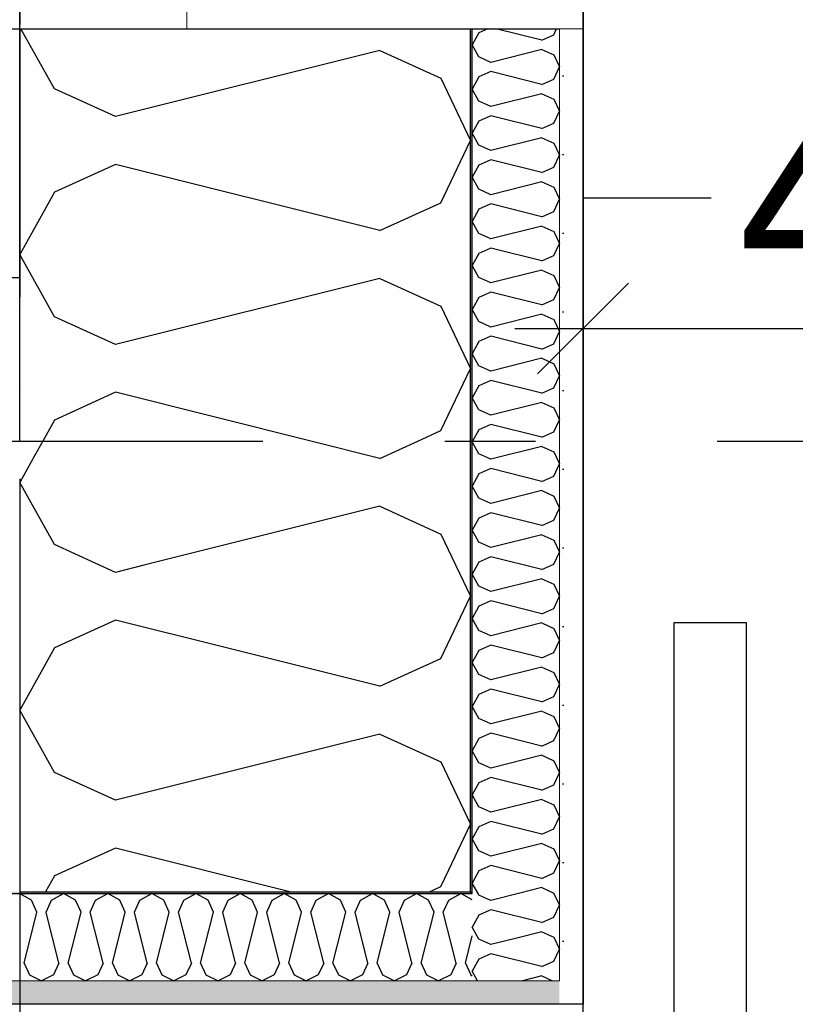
# Model space of a CAD drawing. Header units: millimetres. Extents: x -5000 to 341424, y -9235 to 550260.
# Tile 235 of 236: x 312051 to 312478, y 352048 to 352590. Entities that reach past the tile are written whole.
import ezdxf
from ezdxf.enums import TextEntityAlignment as Align

# ---------------------------------------------------------------- set-up
doc = ezdxf.new("R2010")
doc.units = ezdxf.units.MM
doc.header["$LTSCALE"] = 0.5
doc.header["$MEASUREMENT"] = 0
for name, pattern in [('Akselinje', [1500, 1000, -200, 100, -200]), ('PLINE', [0]), ('Små Stiplet', [282.222222, 141.111111, -141.111111])]:
    doc.linetypes.add(name, pattern=pattern)
for name, color, linetype in [('232- Ikke-bærende yttervegger (Skravur)(Nye konstruksjoner)', 7, 'Continuous'), ('232- Ikke-bærende yttervegger(Nye konstruksjoner)', 7, 'Continuous'), ('244- Vinduer_ dører_ foldevegger(Nye konstruksjoner)', 7, 'Continuous'), ('255- Gulvoverflate(Nye konstruksjoner)', 7, 'Continuous'), ('257- Systemhimlinger (Skravur)(Nye konstruksjoner)', 7, 'Continuous'), ('257- Systemhimlinger(Nye konstruksjoner)', 7, 'Continuous'), ('281- Innvendige trapper(Nye konstruksjoner)', 7, 'Continuous'), ('287- Andre rekkverk_ håndlister og fendere(Nye konstruksjoner)', 7, 'Continuous'), ('82-- Modullinjer(Nye konstruksjoner)', 7, 'Continuous'), ('842-M___1_50 Målsetting bygning', 7, 'Continuous'), ('842-M___1_50 Målsetting bygning(Nye konstruksjoner)', 7, 'Continuous'), ('862- M___Nettoareal(Nye konstruksjoner)', 7, 'Continuous'), ('862- M___Nettoareal(Polylinje)(Nye konstruksjoner)', 7, 'Continuous'), ('862- M___Nettoareal(Tekst)(Nye konstruksjoner)', 7, 'Continuous')]:
    doc.layers.add(name, color=color, linetype=linetype)
for name, color, linetype, lineweight in [('234- Vinduer_ dører_ porter(Nye konstruksjoner)', 7, 'Continuous', 0), ('235- Utvendig kledning og overflate(Nye konstruksjoner)', 7, 'Continuous', 0), ('236- Innvendig kledning og overflate(Nye konstruksjoner)', 7, 'Continuous', 0)]:
    doc.layers.add(name, color=color, linetype=linetype, lineweight=lineweight)
doc.styles.add('GENERATED_STYLE_1', font='txt')
doc.styles.add('GENERATED_STYLE_3', font='arial.ttf')
doc.styles.add('GENERATED_STYLE_5', font='arial.ttf')
doc.dimstyles.new('GENERATED_STYLE__2', dxfattribs={"dimtxt": 100, "dimasz": 95, "dimexe": 0.18, "dimexo": 0.0625, "dimgap": 0, "dimtad": 1, "dimtih": 1, "dimtoh": 1, "dimdec": 0, "dimzin": 0, "dimdsep": 46, "dimtxsty": 'GENERATED_STYLE_3', "dimblk": 'ARROWHEAD_6', "dimblk1": 'ARROWHEAD_6', "dimblk2": 'ARROWHEAD_6', "dimcen": 0.09, "dimse1": 1, "dimse2": 1, "dimclrd": 256, "dimclre": 256, "dimclrt": 256, "dimadec": 1, "dimazin": 0, "dimtfac": 1, "dimtdec": 4, "dimtmove": 0, "dimatfit": 3, "dimfxl": 1, "dimtolj": 1, "dimtzin": 0, "dimarcsym": 0})
doc.dimstyles.new('GENERATED_STYLE__4', dxfattribs={"dimtxt": 100, "dimasz": 95, "dimexe": 0.18, "dimexo": 0.0625, "dimgap": 0, "dimtad": 1, "dimdec": 0, "dimzin": 0, "dimdsep": 46, "dimtxsty": 'GENERATED_STYLE_3', "dimblk": 'ARROWHEAD_6', "dimblk1": 'ARROWHEAD_6', "dimblk2": 'ARROWHEAD_6', "dimcen": 0.09, "dimse1": 1, "dimse2": 1, "dimclrd": 256, "dimclre": 256, "dimclrt": 256, "dimadec": 1, "dimazin": 0, "dimtfac": 1, "dimtdec": 4, "dimtmove": 0, "dimatfit": 3, "dimfxl": 1, "dimtolj": 1, "dimtzin": 0, "dimarcsym": 0})
doc.dimstyles.new('GENERATED_STYLE__5', dxfattribs={"dimtxt": 100, "dimasz": 47.5, "dimexe": 0.18, "dimexo": 0.0625, "dimgap": 0, "dimtad": 1, "dimtih": 1, "dimtoh": 1, "dimdec": 0, "dimzin": 0, "dimdsep": 46, "dimtxsty": 'GENERATED_STYLE_3', "dimblk": 'ARROWHEAD_6', "dimblk1": 'ARROWHEAD_6', "dimblk2": 'ARROWHEAD_6', "dimcen": 0.09, "dimse1": 1, "dimse2": 1, "dimclrd": 256, "dimclre": 256, "dimclrt": 256, "dimadec": 1, "dimazin": 0, "dimtfac": 1, "dimtdec": 4, "dimtmove": 0, "dimatfit": 3, "dimfxl": 1, "dimtolj": 1, "dimtzin": 0, "dimarcsym": 0})
doc.dimstyles.new('GENERATED_STYLE__7', dxfattribs={"dimtxt": 100, "dimasz": 47.5, "dimexe": 0.18, "dimexo": 0.0625, "dimgap": 0, "dimtad": 1, "dimdec": 0, "dimzin": 0, "dimdsep": 46, "dimtxsty": 'GENERATED_STYLE_3', "dimblk": 'ARROWHEAD_6', "dimblk1": 'ARROWHEAD_6', "dimblk2": 'ARROWHEAD_6', "dimcen": 0.09, "dimse1": 1, "dimse2": 1, "dimclrd": 256, "dimclre": 256, "dimclrt": 256, "dimadec": 1, "dimazin": 0, "dimtfac": 1, "dimtdec": 4, "dimtmove": 0, "dimatfit": 3, "dimfxl": 1, "dimtolj": 1, "dimtzin": 0, "dimarcsym": 0})
pattern_1 = [(0, (0, 0), (0, 43.30127), [0, -25]), (0, (12.5, 21.65), (0, 43.30127), [0, -25])]

# ---------------------------------------------------------------- blocks, each defined once
blk = doc.blocks.new('Fellesrom Bygg A__6', base_point=(315918.65, 340263.57))
at = {"layer": '862- M___Nettoareal(Polylinje)(Nye konstruksjoner)', "linetype": 'PLINE', "flags": 128}
blk.add_lwpolyline([(308760.9, 343747.84), (314360.91, 343747.84), (314360.9, 345447.84), (320651.08, 345447.84), (322731.94, 342583.79), (328296.39, 346626.6), (331088.37, 342783.77), (332481.53, 343795.96), (325033.05, 354047.84), (312360.9, 354047.84), (312360.9, 352047.84), (308760.9, 352047.84)], close=True, dxfattribs=at)
at = {"layer": '862- M___Nettoareal(Tekst)(Nye konstruksjoner)', "style": 'GENERATED_STYLE_1'}
for tag, p in [('DUMMY_861', (316456.16, 340451.8)), ('ROOM_NAME', (315381.14, 340406.05)), ('DUMMY_862', (315381.14, 340263.57))]:
    blk.add_attdef(tag, text='', height=100, dxfattribs=at).set_placement(p, align=Align.TOP_LEFT)
blk = doc.blocks.new('VINDFANG_TRAPP__16', base_point=(313945.48, 353208.63))
at = {"layer": '862- M___Nettoareal(Polylinje)(Nye konstruksjoner)', "linetype": 'PLINE', "flags": 128}
blk.add_lwpolyline([(308760.9, 349447.84), (312360.9, 349447.84), (314360.9, 349447.84), (314360.9, 352447.84), (314484.9, 352447.84), (314484.9, 352171.84), (316890.91, 352171.84), (316890.91, 354047.84), (312360.9, 354047.84), (312360.9, 352047.84), (308760.9, 352047.84)], close=True, dxfattribs=at)
at = {"layer": '862- M___Nettoareal(Tekst)(Nye konstruksjoner)', "style": 'GENERATED_STYLE_1'}
for tag, p in [('DUMMY_861', (314522.01, 353396.87)), ('ROOM_NAME', (313368.95, 353347.05)), ('DUMMY_862', (313368.95, 353208.63))]:
    blk.add_attdef(tag, text='', height=100, dxfattribs=at).set_placement(p, align=Align.TOP_LEFT)
blk = doc.blocks.new('*X183')
at = {"layer": '232- Ikke-bærende yttervegger (Skravur)(Nye konstruksjoner)', "linetype": 'PLINE'}
for p, q in [((312303.6, 352096.97), (312299.9, 352090.34)), ((312309.22, 352099.53), (312303.6, 352096.97)), ((312303.6, 352083.71), (312299.9, 352090.34)), ((312310.11, 352080.75), (312303.6, 352083.71)), ((312324.42, 352084.33), (312310.11, 352080.75)), ((312310.11, 352075.65), (312303.6, 352072.69)), ((312338.26, 352068.61), (312310.11, 352075.65)), ((312303.6, 352072.69), (312299.9, 352066.06)), ((312338.26, 352068.61), (312339.55, 352069.2)), ((312302.81, 352060.84), (312299.9, 352066.06)), ((312338.26, 352063.51), (312327.6, 352060.84)), ((312338.26, 352063.51), (312344.12, 352060.84))]:
    blk.add_line(p, q, dxfattribs=at)
blk = doc.blocks.new('*X184')
at = {"layer": '232- Ikke-bærende yttervegger (Skravur)(Nye konstruksjoner)', "linetype": 'PLINE'}
for p, q in [((312059.02, 352349.73), (312050.9, 352335.18)), ((312070.02, 352300.92), (312050.9, 352335.18)), ((312103.62, 352285.63), (312070.02, 352300.92)), ((312119.22, 352289.53), (312103.62, 352285.63)), ((312103.62, 352259.27), (312070.02, 352243.99)), ((312164.76, 352243.99), (312103.62, 352259.27)), ((312070.02, 352243.99), (312050.9, 352209.73)), ((312070.02, 352175.47), (312050.9, 352209.73)), ((312219.58, 352189.17), (312103.62, 352160.18)), ((312103.62, 352160.18), (312070.02, 352175.47)), ((312103.62, 352133.82), (312070.02, 352118.53)), ((312199.52, 352109.84), (312103.62, 352133.82)), ((312070.02, 352118.53), (312065.17, 352109.84)), ((312282.69, 352112.74), (312286.97, 352121.78)), ((312276.33, 352109.84), (312282.69, 352112.74))]:
    blk.add_line(p, q, dxfattribs=at)
blk = doc.blocks.new('*X185')
at = {"layer": '232- Ikke-bærende yttervegger (Skravur)(Nye konstruksjoner)', "linetype": 'PLINE'}
for p, q in [((312308.55, 352584.85), (312303.6, 352582.6)), ((312338.26, 352578.52), (312312.95, 352584.85)), ((312344.77, 352581.48), (312346.36, 352584.85)), ((312303.6, 352582.6), (312299.9, 352575.97)), ((312338.26, 352578.52), (312344.77, 352581.48)), ((312303.6, 352569.34), (312299.9, 352575.97)), ((312338.26, 352573.42), (312310.11, 352566.38)), ((312338.26, 352573.42), (312344.77, 352570.46)), ((312310.11, 352566.38), (312303.6, 352569.34)), ((312344.77, 352570.46), (312347.9, 352563.83)), ((312344.77, 352557.2), (312347.9, 352563.83)), ((312303.6, 352558.32), (312299.9, 352551.69)), ((312310.11, 352561.28), (312303.6, 352558.32)), ((312338.26, 352554.24), (312310.11, 352561.28)), ((312338.26, 352554.24), (312344.77, 352557.2)), ((312303.6, 352545.06), (312299.9, 352551.69)), ((312338.26, 352549.14), (312310.11, 352542.1)), ((312338.26, 352549.14), (312344.77, 352546.18)), ((312344.77, 352546.18), (312347.9, 352539.55)), ((312310.11, 352542.1), (312303.6, 352545.06)), ((312310.11, 352536.99), (312303.6, 352534.04)), ((312338.26, 352529.96), (312310.11, 352536.99)), ((312344.77, 352532.91), (312347.9, 352539.55)), ((312303.6, 352534.04), (312299.9, 352527.4)), ((312338.26, 352529.96), (312344.77, 352532.91)), ((312303.6, 352520.77), (312299.9, 352527.4)), ((312338.26, 352524.85), (312310.11, 352517.81)), ((312338.26, 352524.85), (312344.77, 352521.9)), ((312310.11, 352517.81), (312303.6, 352520.77)), ((312344.77, 352521.9), (312347.9, 352515.26)), ((312344.77, 352508.63), (312347.9, 352515.26)), ((312303.6, 352509.75), (312299.9, 352503.12)), ((312310.11, 352512.71), (312303.6, 352509.75)), ((312338.26, 352505.67), (312310.11, 352512.71)), ((312338.26, 352505.67), (312344.77, 352508.63)), ((312303.6, 352496.49), (312299.9, 352503.12)), ((312338.26, 352500.57), (312310.11, 352493.53)), ((312338.26, 352500.57), (312344.77, 352497.61)), ((312344.77, 352497.61), (312347.9, 352490.98)), ((312310.11, 352493.53), (312303.6, 352496.49)), ((312310.11, 352488.43), (312303.6, 352485.47)), ((312338.26, 352481.39), (312310.11, 352488.43)), ((312344.77, 352484.35), (312347.9, 352490.98)), ((312303.6, 352485.47), (312299.9, 352478.84)), ((312338.26, 352481.39), (312344.77, 352484.35)), ((312303.6, 352472.21), (312299.9, 352478.84)), ((312338.26, 352476.29), (312310.11, 352469.25)), ((312338.26, 352476.29), (312344.77, 352473.33)), ((312310.11, 352469.25), (312303.6, 352472.21)), ((312344.77, 352473.33), (312347.9, 352466.7)), ((312344.77, 352460.07), (312347.9, 352466.7)), ((312303.6, 352461.19), (312299.9, 352454.56)), ((312310.11, 352464.15), (312303.6, 352461.19)), ((312338.26, 352457.11), (312310.11, 352464.15)), ((312338.26, 352457.11), (312344.77, 352460.07)), ((312303.6, 352447.93), (312299.9, 352454.56)), ((312338.26, 352452.01), (312310.11, 352444.97)), ((312338.26, 352452.01), (312344.77, 352449.05)), ((312344.77, 352449.05), (312347.9, 352442.42)), ((312310.11, 352444.97), (312303.6, 352447.93)), ((312310.11, 352439.87), (312303.6, 352436.91)), ((312338.26, 352432.83), (312310.11, 352439.87)), ((312344.77, 352435.79), (312347.9, 352442.42)), ((312303.6, 352436.91), (312299.9, 352430.28)), ((312338.26, 352432.83), (312344.77, 352435.79)), ((312303.6, 352423.65), (312299.9, 352430.28)), ((312338.26, 352427.73), (312310.11, 352420.69)), ((312338.26, 352427.73), (312344.77, 352424.77)), ((312310.11, 352420.69), (312303.6, 352423.65)), ((312344.77, 352424.77), (312347.9, 352418.14)), ((312344.77, 352411.51), (312347.9, 352418.14)), ((312303.6, 352412.63), (312299.9, 352406)), ((312310.11, 352415.59), (312303.6, 352412.63)), ((312338.26, 352408.55), (312310.11, 352415.59)), ((312338.26, 352408.55), (312344.77, 352411.51)), ((312303.6, 352399.37), (312299.9, 352406)), ((312338.26, 352403.45), (312310.11, 352396.41)), ((312338.26, 352403.45), (312344.77, 352400.49)), ((312344.77, 352400.49), (312347.9, 352393.86)), ((312310.11, 352396.41), (312303.6, 352399.37)), ((312310.11, 352391.31), (312303.6, 352388.35)), ((312338.26, 352384.27), (312310.11, 352391.31)), ((312344.77, 352387.23), (312347.9, 352393.86)), ((312303.6, 352388.35), (312299.9, 352381.72)), ((312338.26, 352384.27), (312344.77, 352387.23)), ((312303.6, 352375.09), (312299.9, 352381.72)), ((312338.26, 352379.17), (312310.11, 352372.13)), ((312338.26, 352379.17), (312344.77, 352376.21)), ((312310.11, 352372.13), (312303.6, 352375.09)), ((312344.77, 352376.21), (312347.9, 352369.58)), ((312344.77, 352362.95), (312347.9, 352369.58)), ((312303.6, 352364.07), (312299.9, 352357.44)), ((312310.11, 352367.03), (312303.6, 352364.07)), ((312338.26, 352359.99), (312310.11, 352367.03)), ((312338.26, 352359.99), (312344.77, 352362.95)), ((312303.6, 352350.81), (312299.9, 352357.44)), ((312338.26, 352354.89), (312310.11, 352347.85)), ((312338.26, 352354.89), (312344.77, 352351.93)), ((312344.77, 352351.93), (312347.9, 352345.3)), ((312310.11, 352347.85), (312303.6, 352350.81)), ((312310.11, 352342.74), (312303.6, 352339.79)), ((312338.26, 352335.71), (312310.11, 352342.74)), ((312344.77, 352338.66), (312347.9, 352345.3)), ((312303.6, 352339.79), (312299.9, 352333.15)), ((312338.26, 352335.71), (312344.77, 352338.66)), ((312303.6, 352326.52), (312299.9, 352333.15)), ((312338.26, 352330.6), (312310.11, 352323.56)), ((312338.26, 352330.6), (312344.77, 352327.65)), ((312310.11, 352323.56), (312303.6, 352326.52)), ((312344.77, 352327.65), (312347.9, 352321.01)), ((312310.11, 352318.46), (312303.6, 352315.5)), ((312338.26, 352311.42), (312310.11, 352318.46)), ((312344.77, 352314.38), (312347.9, 352321.01)), ((312303.6, 352315.5), (312299.9, 352308.87)), ((312338.26, 352311.42), (312344.77, 352314.38)), ((312303.6, 352302.24), (312299.9, 352308.87)), ((312310.11, 352299.28), (312303.6, 352302.24)), ((312338.26, 352306.32), (312310.11, 352299.28)), ((312338.26, 352306.32), (312344.77, 352303.36)), ((312344.77, 352303.36), (312347.9, 352296.73)), ((312344.77, 352290.1), (312347.9, 352296.73)), ((312303.6, 352291.22), (312299.9, 352284.59)), ((312310.11, 352294.18), (312303.6, 352291.22)), ((312338.26, 352287.14), (312310.11, 352294.18)), ((312338.26, 352287.14), (312344.77, 352290.1)), ((312303.6, 352277.96), (312299.9, 352284.59)), ((312338.26, 352282.04), (312310.11, 352275)), ((312338.26, 352282.04), (312344.77, 352279.08)), ((312310.11, 352275), (312303.6, 352277.96)), ((312344.77, 352279.08), (312347.9, 352272.45)), ((312310.11, 352269.9), (312303.6, 352266.94)), ((312338.26, 352262.86), (312310.11, 352269.9)), ((312344.77, 352265.82), (312347.9, 352272.45)), ((312303.6, 352266.94), (312299.9, 352260.31)), ((312338.26, 352262.86), (312344.77, 352265.82)), ((312303.6, 352253.68), (312299.9, 352260.31)), ((312310.11, 352250.72), (312303.6, 352253.68)), ((312338.26, 352257.76), (312310.11, 352250.72)), ((312338.26, 352257.76), (312344.77, 352254.8)), ((312344.77, 352254.8), (312347.9, 352248.17)), ((312344.77, 352241.54), (312347.9, 352248.17)), ((312303.6, 352242.66), (312299.9, 352236.03)), ((312310.11, 352245.62), (312303.6, 352242.66)), ((312338.26, 352238.58), (312310.11, 352245.62)), ((312338.26, 352238.58), (312344.77, 352241.54)), ((312303.6, 352229.4), (312299.9, 352236.03)), ((312338.26, 352233.48), (312310.11, 352226.44)), ((312338.26, 352233.48), (312344.77, 352230.52)), ((312310.11, 352226.44), (312303.6, 352229.4)), ((312344.77, 352230.52), (312347.9, 352223.89)), ((312310.11, 352221.34), (312303.6, 352218.38)), ((312338.26, 352214.3), (312310.11, 352221.34)), ((312344.77, 352217.26), (312347.9, 352223.89)), ((312303.6, 352218.38), (312299.9, 352211.75)), ((312338.26, 352214.3), (312344.77, 352217.26)), ((312303.6, 352205.12), (312299.9, 352211.75)), ((312310.11, 352202.16), (312303.6, 352205.12)), ((312338.26, 352209.2), (312310.11, 352202.16)), ((312338.26, 352209.2), (312344.77, 352206.24)), ((312344.77, 352206.24), (312347.9, 352199.61)), ((312344.77, 352192.98), (312347.9, 352199.61)), ((312303.6, 352194.1), (312299.9, 352187.47)), ((312310.11, 352197.06), (312303.6, 352194.1)), ((312338.26, 352190.02), (312310.11, 352197.06)), ((312338.26, 352190.02), (312344.77, 352192.98)), ((312303.6, 352180.84), (312299.9, 352187.47)), ((312338.26, 352184.92), (312310.11, 352177.88)), ((312338.26, 352184.92), (312344.77, 352181.96)), ((312310.11, 352177.88), (312303.6, 352180.84)), ((312344.77, 352181.96), (312347.9, 352175.33)), ((312310.11, 352172.78), (312303.6, 352169.82)), ((312338.26, 352165.74), (312310.11, 352172.78)), ((312344.77, 352168.7), (312347.9, 352175.33)), ((312303.6, 352169.82), (312299.9, 352163.19)), ((312338.26, 352165.74), (312344.77, 352168.7)), ((312303.6, 352156.55), (312299.9, 352163.19)), ((312310.11, 352153.6), (312303.6, 352156.55)), ((312338.26, 352160.64), (312310.11, 352153.6)), ((312338.26, 352160.64), (312344.77, 352157.68)), ((312344.77, 352157.68), (312347.9, 352151.05)), ((312344.77, 352144.41), (312347.9, 352151.05)), ((312303.6, 352145.54), (312299.9, 352138.9)), ((312310.11, 352148.49), (312303.6, 352145.54)), ((312338.26, 352141.46), (312310.11, 352148.49)), ((312338.26, 352141.46), (312344.77, 352144.41)), ((312303.6, 352132.27), (312299.9, 352138.9)), ((312338.26, 352136.35), (312310.11, 352129.31)), ((312338.26, 352136.35), (312344.77, 352133.39)), ((312310.11, 352129.31), (312303.6, 352132.27)), ((312344.77, 352133.39), (312347.9, 352126.76)), ((312310.11, 352124.21), (312303.6, 352121.25)), ((312338.26, 352117.17), (312310.11, 352124.21)), ((312344.77, 352120.13), (312347.9, 352126.76)), ((312303.6, 352121.25), (312299.9, 352114.62)), ((312338.26, 352117.17), (312344.77, 352120.13)), ((312303.13, 352108.84), (312299.9, 352114.62)), ((312338.26, 352112.07), (312325.35, 352108.84)), ((312338.26, 352112.07), (312344.77, 352109.11)), ((312344.77, 352109.11), (312344.89, 352108.84))]:
    blk.add_line(p, q, dxfattribs=at)
blk = doc.blocks.new('*X186')
at = {"layer": '232- Ikke-bærende yttervegger (Skravur)(Nye konstruksjoner)', "linetype": 'PLINE'}
for p, q in [((312303.6, 352107.99), (312303.13, 352108.84)), ((312310.11, 352105.03), (312303.6, 352107.99)), ((312325.35, 352108.84), (312310.11, 352105.03)), ((312344.89, 352108.84), (312347.9, 352102.48)), ((312344.77, 352095.85), (312347.9, 352102.48)), ((312310.11, 352099.93), (312309.22, 352099.53)), ((312338.26, 352092.89), (312310.11, 352099.93)), ((312338.26, 352092.89), (312344.77, 352095.85)), ((312338.26, 352087.79), (312324.42, 352084.33)), ((312338.26, 352087.79), (312344.77, 352084.83)), ((312344.77, 352084.83), (312347.9, 352078.2)), ((312344.77, 352071.57), (312347.9, 352078.2)), ((312339.55, 352069.2), (312344.77, 352071.57))]:
    blk.add_line(p, q, dxfattribs=at)
blk = doc.blocks.new('*X187')
at = {"layer": '232- Ikke-bærende yttervegger (Skravur)(Nye konstruksjoner)', "linetype": 'PLINE'}
for p, q in [((312070.02, 352551.82), (312051.59, 352584.85)), ((312249.1, 352572.91), (312103.62, 352536.54)), ((312249.1, 352572.91), (312282.69, 352557.62)), ((312282.69, 352557.62), (312298.9, 352523.36)), ((312103.62, 352536.54), (312070.02, 352551.82)), ((312282.69, 352489.1), (312298.9, 352523.36)), ((312103.62, 352510.18), (312070.02, 352494.89)), ((312249.1, 352473.81), (312103.62, 352510.18)), ((312070.02, 352494.89), (312050.9, 352460.63)), ((312249.1, 352473.81), (312282.69, 352489.1)), ((312070.02, 352426.37), (312050.9, 352460.63)), ((312249.1, 352447.45), (312103.62, 352411.08)), ((312249.1, 352447.45), (312282.69, 352432.16)), ((312282.69, 352432.16), (312298.9, 352397.9)), ((312103.62, 352411.08), (312070.02, 352426.37)), ((312282.69, 352363.64), (312298.9, 352397.9)), ((312103.62, 352384.73), (312070.02, 352369.44)), ((312211.15, 352357.84), (312103.62, 352384.73)), ((312070.02, 352369.44), (312063.55, 352357.84)), ((312269.94, 352357.84), (312282.69, 352363.64))]:
    blk.add_line(p, q, dxfattribs=at)
blk = doc.blocks.new('*X188')
at = {"layer": '232- Ikke-bærende yttervegger (Skravur)(Nye konstruksjoner)', "linetype": 'PLINE'}
for p, q in [((312063.55, 352357.84), (312059.02, 352349.73)), ((312249.1, 352348.36), (312211.15, 352357.84)), ((312249.1, 352348.36), (312269.94, 352357.84)), ((312249.1, 352322), (312119.22, 352289.53)), ((312249.1, 352322), (312282.69, 352306.71)), ((312282.69, 352306.71), (312298.9, 352272.45)), ((312282.69, 352238.19), (312298.9, 352272.45)), ((312249.1, 352222.9), (312164.76, 352243.99)), ((312249.1, 352222.9), (312282.69, 352238.19)), ((312249.1, 352196.55), (312219.58, 352189.17)), ((312249.1, 352196.55), (312282.69, 352181.26)), ((312282.69, 352181.26), (312298.9, 352147)), ((312286.97, 352121.78), (312298.9, 352147))]:
    blk.add_line(p, q, dxfattribs=at)
blk = doc.blocks.new('Veggnisje rektangulær[19]')
at = {"layer": '234- Vinduer_ dører_ porter(Nye konstruksjoner)', "linetype": 'PLINE'}
blk.add_line((311960.9, 352584.85), (311960.9, 352447.84), dxfattribs=at)
at = {"layer": '244- Vinduer_ dører_ foldevegger(Nye konstruksjoner)', "linetype": 'PLINE', "flags": 128}
blk.add_lwpolyline([(311960.9, 352584.85), (312050.9, 352584.85), (312050.9, 352447.84), (311960.9, 352447.84)], close=True, dxfattribs=at)
blk = doc.blocks.new('Dør[8]')
at = {"layer": '234- Vinduer_ dører_ porter(Nye konstruksjoner)', "linetype": 'PLINE'}
for p, q in [((312360.9, 353694.85), (312360.9, 352584.85)), ((312050.9, 352594.85), (312050.9, 352584.85)), ((312142.9, 352594.85), (312142.9, 352584.85)), ((312050.9, 352584.85), (312142.9, 352584.85))]:
    blk.add_line(p, q, dxfattribs=at)
at = {"layer": '235- Utvendig kledning og overflate(Nye konstruksjoner)', "linetype": 'PLINE'}
blk.add_line((312038.9, 352584.85), (312050.9, 352584.85), dxfattribs=at)
at = {"layer": '236- Innvendig kledning og overflate(Nye konstruksjoner)', "linetype": 'PLINE'}
for p, q in [((312298.9, 352584.85), (312299.9, 352584.85)), ((312347.9, 352584.85), (312360.9, 352584.85))]:
    blk.add_line(p, q, dxfattribs=at)
at = {"layer": '244- Vinduer_ dører_ foldevegger(Nye konstruksjoner)', "linetype": 'PLINE'}
for p, q in [((312050.9, 352584.85), (312142.9, 352584.85)), ((312050.9, 352584.85), (312142.9, 352584.85)), ((312142.9, 352584.85), (312298.9, 352584.85)), ((312299.9, 352584.85), (312347.9, 352584.85))]:
    blk.add_line(p, q, dxfattribs=at)
blk = doc.blocks.new('*X196')
at = {"layer": '232- Ikke-bærende yttervegger (Skravur)(Nye konstruksjoner)', "linetype": 'PLINE'}
for p, q in [((312057.4, 352105.14), (312050.77, 352108.84)), ((312068.42, 352105.14), (312075.05, 352108.84)), ((312081.69, 352105.14), (312075.05, 352108.84)), ((312092.7, 352105.14), (312099.34, 352108.84)), ((312105.97, 352105.14), (312099.34, 352108.84)), ((312116.99, 352105.14), (312123.62, 352108.84)), ((312130.25, 352105.14), (312123.62, 352108.84)), ((312141.27, 352105.14), (312147.9, 352108.84)), ((312154.53, 352105.14), (312147.9, 352108.84)), ((312165.55, 352105.14), (312172.18, 352108.84)), ((312178.81, 352105.14), (312172.18, 352108.84)), ((312189.83, 352105.14), (312196.46, 352108.84)), ((312203.09, 352105.14), (312196.46, 352108.84)), ((312214.11, 352105.14), (312220.74, 352108.84)), ((312227.37, 352105.14), (312220.74, 352108.84)), ((312238.39, 352105.14), (312245.02, 352108.84)), ((312251.65, 352105.14), (312245.02, 352108.84)), ((312262.67, 352105.14), (312269.3, 352108.84)), ((312275.94, 352105.14), (312269.3, 352108.84)), ((312286.95, 352105.14), (312293.59, 352108.84)), ((312299.9, 352105.32), (312293.59, 352108.84)), ((312060.36, 352098.64), (312057.4, 352105.14)), ((312065.46, 352098.64), (312068.42, 352105.14)), ((312084.64, 352098.64), (312081.69, 352105.14)), ((312089.75, 352098.64), (312092.7, 352105.14)), ((312108.93, 352098.64), (312105.97, 352105.14)), ((312114.03, 352098.64), (312116.99, 352105.14)), ((312133.21, 352098.64), (312130.25, 352105.14)), ((312138.31, 352098.64), (312141.27, 352105.14)), ((312157.49, 352098.64), (312154.53, 352105.14)), ((312162.59, 352098.64), (312165.55, 352105.14)), ((312181.77, 352098.64), (312178.81, 352105.14)), ((312186.87, 352098.64), (312189.83, 352105.14)), ((312206.05, 352098.64), (312203.09, 352105.14)), ((312211.15, 352098.64), (312214.11, 352105.14)), ((312230.33, 352098.64), (312227.37, 352105.14)), ((312235.43, 352098.64), (312238.39, 352105.14)), ((312254.61, 352098.64), (312251.65, 352105.14)), ((312259.71, 352098.64), (312262.67, 352105.14)), ((312278.89, 352098.64), (312275.94, 352105.14)), ((312284, 352098.64), (312286.95, 352105.14)), ((312053.32, 352070.48), (312060.36, 352098.64)), ((312072.5, 352070.48), (312065.46, 352098.64)), ((312077.6, 352070.48), (312084.64, 352098.64)), ((312096.78, 352070.48), (312089.75, 352098.64)), ((312101.89, 352070.48), (312108.93, 352098.64)), ((312121.07, 352070.48), (312114.03, 352098.64)), ((312126.17, 352070.48), (312133.21, 352098.64)), ((312145.35, 352070.48), (312138.31, 352098.64)), ((312150.45, 352070.48), (312157.49, 352098.64)), ((312169.63, 352070.48), (312162.59, 352098.64)), ((312174.73, 352070.48), (312181.77, 352098.64)), ((312193.91, 352070.48), (312186.87, 352098.64)), ((312199.01, 352070.48), (312206.05, 352098.64)), ((312218.19, 352070.48), (312211.15, 352098.64)), ((312223.29, 352070.48), (312230.33, 352098.64)), ((312242.47, 352070.48), (312235.43, 352098.64)), ((312247.57, 352070.48), (312254.61, 352098.64)), ((312266.75, 352070.48), (312259.71, 352098.64)), ((312271.85, 352070.48), (312278.89, 352098.64)), ((312291.03, 352070.48), (312284, 352098.64)), ((312296.14, 352070.48), (312299.9, 352085.55)), ((312053.32, 352070.48), (312056.28, 352063.98)), ((312072.5, 352070.48), (312069.54, 352063.98)), ((312077.6, 352070.48), (312080.56, 352063.98)), ((312096.78, 352070.48), (312093.83, 352063.98)), ((312101.89, 352070.48), (312104.85, 352063.98)), ((312121.07, 352070.48), (312118.11, 352063.98)), ((312126.17, 352070.48), (312129.13, 352063.98)), ((312145.35, 352070.48), (312142.39, 352063.98)), ((312150.45, 352070.48), (312153.41, 352063.98)), ((312169.63, 352070.48), (312166.67, 352063.98)), ((312174.73, 352070.48), (312177.69, 352063.98)), ((312193.91, 352070.48), (312190.95, 352063.98)), ((312199.01, 352070.48), (312201.97, 352063.98)), ((312218.19, 352070.48), (312215.23, 352063.98)), ((312223.29, 352070.48), (312226.25, 352063.98)), ((312242.47, 352070.48), (312239.51, 352063.98)), ((312247.57, 352070.48), (312250.53, 352063.98)), ((312266.75, 352070.48), (312263.79, 352063.98)), ((312271.85, 352070.48), (312274.81, 352063.98)), ((312291.03, 352070.48), (312288.08, 352063.98)), ((312296.14, 352070.48), (312299.1, 352063.98)), ((312056.28, 352063.98), (312062.91, 352060.84)), ((312069.54, 352063.98), (312062.91, 352060.84)), ((312080.56, 352063.98), (312087.19, 352060.84)), ((312093.83, 352063.98), (312087.19, 352060.84)), ((312104.85, 352063.98), (312111.48, 352060.84)), ((312118.11, 352063.98), (312111.48, 352060.84)), ((312129.13, 352063.98), (312135.76, 352060.84)), ((312142.39, 352063.98), (312135.76, 352060.84)), ((312153.41, 352063.98), (312160.04, 352060.84)), ((312166.67, 352063.98), (312160.04, 352060.84)), ((312177.69, 352063.98), (312184.32, 352060.84)), ((312190.95, 352063.98), (312184.32, 352060.84)), ((312201.97, 352063.98), (312208.6, 352060.84)), ((312215.23, 352063.98), (312208.6, 352060.84)), ((312226.25, 352063.98), (312232.88, 352060.84)), ((312239.51, 352063.98), (312232.88, 352060.84)), ((312250.53, 352063.98), (312257.16, 352060.84)), ((312263.79, 352063.98), (312257.16, 352060.84)), ((312274.81, 352063.98), (312281.44, 352060.84)), ((312288.08, 352063.98), (312281.44, 352060.84)), ((312299.1, 352063.98), (312299.9, 352063.6))]:
    blk.add_line(p, q, dxfattribs=at)
blk = doc.blocks.new('Standard grid marker[99]', base_point=(312050.91, 363787.13))
at = {"layer": '82-- Modullinjer(Nye konstruksjoner)', "linetype": 'Akselinje'}
blk.add_line((312050.91, 363587.13), (312050.91, 339987.13), dxfattribs=at)
at = {"layer": '82-- Modullinjer(Nye konstruksjoner)', "style": 'GENERATED_STYLE_5'}
for tag, p in [('AC_MarkerText_1_0', (312050.91, 363965.25)), ('AC_MarkerText_1_1', (312050.91, 339715.25))]:
    blk.add_attdef(tag, text='', height=100, rotation=360, dxfattribs=at).set_placement(p, align=Align.TOP_CENTER)
blk = doc.blocks.new('*D707')
at = {"layer": '842-M___1_50 Målsetting bygning(Nye konstruksjoner)', "linetype": 'PLINE'}
for p, q in [((308698.9, 362727.61), (308698.9, 362915.11)), ((312050.9, 362727.61), (312050.9, 362915.11)), ((308748.9, 362871.36), (308648.9, 362771.36)), ((312100.9, 362871.36), (312000.9, 362771.36)), ((308698.9, 362821.36), (312050.9, 362821.36))]:
    blk.add_line(p, q, dxfattribs=at)
at = {"layer": '842-M___1_50 Målsetting bygning(Nye konstruksjoner)', "insert": (310203.31, 362841.36), "char_height": 100, "attachment_point": 7, "style": 'GENERATED_STYLE_3'}
blk.add_mtext('\\A1;{\\pql;\\fArial|b0|i0|c0|p0;\\W1.000000;3\xa0352}', dxfattribs=at)
blk = doc.blocks.new('ARROWHEAD_6')
at = {"linetype": 'Continuous'}
for p, q in [((-0.5, -0.5), (0.5, 0.5)), ((0, 0), (-1, 0))]:
    blk.add_line(p, q, dxfattribs=at)
blk = doc.blocks.new('*D709')
at = {"layer": '842-M___1_50 Målsetting bygning(Nye konstruksjoner)', "linetype": 'PLINE'}
for p, q in [((312298.9, 362727.61), (312298.9, 362915.11)), ((316890.91, 362727.61), (316890.91, 362915.11)), ((312348.9, 362871.36), (312248.9, 362771.36)), ((316940.91, 362871.36), (316840.91, 362771.36)), ((312298.9, 362821.36), (316890.91, 362821.36))]:
    blk.add_line(p, q, dxfattribs=at)
at = {"layer": '842-M___1_50 Målsetting bygning(Nye konstruksjoner)', "char_height": 100, "attachment_point": 7, "style": 'GENERATED_STYLE_3'}
for s, insert in [('\\A1;{\\pql;\\fArial|b0|i0|c0|p0;\\W1.000000;4\xa0592}', (314423.31, 362841.36)), ('\\A1;{\\pql;\\fArial|b0|i0|c0|p0;\\W1.000000;220}', (316886.5, 362841.36))]:
    blk.add_mtext(s, dxfattribs=dict(at, insert=insert))
blk = doc.blocks.new('*D772')
at = {"layer": '842-M___1_50 Målsetting bygning', "linetype": 'PLINE'}
for p, q in [((311101.34, 352634.85), (311201.34, 352534.85)), ((311245.09, 352584.85), (311057.59, 352584.85)), ((311151.34, 352357.84), (311151.34, 352584.85)), ((311101.34, 352407.84), (311201.34, 352307.84)), ((311245.09, 352357.84), (311057.59, 352357.84)), ((311151.34, 352282.84), (311151.34, 352357.84))]:
    blk.add_line(p, q, dxfattribs=at)
at = {"layer": '842-M___1_50 Målsetting bygning', "insert": (311131.34, 352356.94), "char_height": 100, "attachment_point": 7, "rotation": 90, "style": 'GENERATED_STYLE_3'}
blk.add_mtext('\\A1;{\\pql;\\fArial|b0|i0|c0|p0;\\W1.000000;227}', dxfattribs=at)
blk = doc.blocks.new('*D773')
at = {"layer": '842-M___1_50 Målsetting bygning', "linetype": 'PLINE'}
for p, q in [((311101.34, 353744.85), (311201.34, 353644.85)), ((311245.09, 353694.85), (311057.59, 353694.85)), ((311151.34, 352584.85), (311151.34, 353694.85)), ((311101.34, 352634.85), (311201.34, 352534.85)), ((311245.09, 352584.85), (311057.59, 352584.85))]:
    blk.add_line(p, q, dxfattribs=at)
at = {"layer": '842-M___1_50 Målsetting bygning', "char_height": 100, "attachment_point": 7, "rotation": 90, "style": 'GENERATED_STYLE_3'}
for s, insert in [('\\A1;{\\pql;\\fArial|b0|i0|c0|p0;\\W1.000000;1\xa0110}', (311131.34, 352973.34)), ('\\A1;{\\pql;\\fArial|b0|i0|c0|p0;\\W1.000000;2\xa0710}', (311271.34, 352968.25))]:
    blk.add_mtext(s, dxfattribs=dict(at, insert=insert))
blk = doc.blocks.new('*D925')
at = {"layer": '842-M___1_50 Målsetting bygning', "linetype": 'PLINE'}
for p, q in [((311924.18, 352047.84), (311924.18, 352122.84)), ((311974.18, 351997.84), (311874.18, 352097.84)), ((312017.93, 352047.84), (311830.43, 352047.84)), ((311924.18, 350847.84), (311924.18, 352047.84)), ((311874.18, 350897.84), (311974.18, 350797.84)), ((312017.93, 350847.84), (311830.43, 350847.84))]:
    blk.add_line(p, q, dxfattribs=at)
at = {"layer": '842-M___1_50 Målsetting bygning', "insert": (311904.18, 351276.25), "char_height": 100, "attachment_point": 7, "rotation": 90, "style": 'GENERATED_STYLE_3'}
blk.add_mtext('\\A1;{\\pql;\\fArial|b0|i0|c0|p0;\\W1.000000;1\xa0200}', dxfattribs=at)
blk = doc.blocks.new('*D966')
at = {"layer": '842-M___1_50 Målsetting bygning', "linetype": 'PLINE'}
for p, q in [((312360.9, 352558.32), (312360.9, 352745.82)), ((314360.91, 352558.32), (314360.91, 352745.82)), ((312410.9, 352702.07), (312310.9, 352602.07)), ((314310.91, 352602.07), (314410.91, 352702.07)), ((312285.9, 352652.07), (312360.9, 352652.07)), ((312360.9, 352652.07), (314360.91, 352652.07)), ((314360.91, 352652.07), (314435.91, 352652.07))]:
    blk.add_line(p, q, dxfattribs=at)
at = {"layer": '842-M___1_50 Målsetting bygning', "insert": (313189.31, 352672.07), "char_height": 100, "attachment_point": 7, "style": 'GENERATED_STYLE_3'}
blk.add_mtext('\\A1;{\\pql;\\fArial|b0|i0|c0|p0;\\W1.000000;2\xa0000}', dxfattribs=at)
blk = doc.blocks.new('*D967')
at = {"layer": '842-M___1_50 Målsetting bygning', "linetype": 'PLINE'}
for p, q in [((312787.25, 354047.84), (312787.25, 354122.84)), ((312837.25, 353997.84), (312737.25, 354097.84)), ((312881, 354047.84), (312693.5, 354047.84)), ((312787.25, 352491.84), (312787.25, 354047.84)), ((312737.25, 352541.84), (312837.25, 352441.84)), ((312881, 352491.84), (312693.5, 352491.84)), ((312787.25, 352416.84), (312787.25, 352491.84))]:
    blk.add_line(p, q, dxfattribs=at)
at = {"layer": '842-M___1_50 Målsetting bygning', "insert": (312767.25, 353098.24), "char_height": 100, "attachment_point": 7, "rotation": 90, "style": 'GENERATED_STYLE_3'}
blk.add_mtext('\\A1;{\\pql;\\fArial|b0|i0|c0|p0;\\W1.000000;1\xa0556}', dxfattribs=at)
blk = doc.blocks.new('*D1111')
at = {"layer": '257- Systemhimlinger(Nye konstruksjoner)', "linetype": 'PLINE'}
for p, q in [((312360.9, 353462), (312360.9, 353555.75)), ((312760.91, 353462), (312760.91, 353555.75)), ((312385.9, 353533.87), (312335.9, 353483.87)), ((312785.91, 353533.87), (312735.91, 353483.87)), ((312323.4, 353508.87), (312360.9, 353508.87)), ((312360.9, 353508.87), (312760.91, 353508.87))]:
    blk.add_line(p, q, dxfattribs=at)
at = {"layer": '257- Systemhimlinger(Nye konstruksjoner)', "insert": (312446.5, 353528.87), "char_height": 100, "attachment_point": 7, "style": 'GENERATED_STYLE_3'}
blk.add_mtext('\\A1;{\\pql;\\fArial|b0|i0|c0|p0;\\W1.000000;400}', dxfattribs=at)
blk = doc.blocks.new('*D1120')
at = {"layer": '257- Systemhimlinger(Nye konstruksjoner)', "linetype": 'PLINE'}
for p, q in [((312360.9, 352372.99), (312360.9, 352466.74)), ((312760.91, 352372.99), (312760.91, 352466.74)), ((312385.9, 352444.87), (312335.9, 352394.87)), ((312785.91, 352444.87), (312735.91, 352394.87)), ((312323.4, 352419.87), (312360.9, 352419.87)), ((312360.9, 352419.87), (312760.91, 352419.87))]:
    blk.add_line(p, q, dxfattribs=at)
at = {"layer": '257- Systemhimlinger(Nye konstruksjoner)', "insert": (312446.5, 352439.87), "char_height": 100, "attachment_point": 7, "style": 'GENERATED_STYLE_3'}
blk.add_mtext('\\A1;{\\pql;\\fArial|b0|i0|c0|p0;\\W1.000000;400}', dxfattribs=at)
blk = doc.blocks.new('*D1126')
at = {"layer": '257- Systemhimlinger(Nye konstruksjoner)', "linetype": 'PLINE'}
for p, q in [((312546.68, 352047.84), (312546.68, 352085.34)), ((312571.68, 352022.84), (312521.68, 352072.84)), ((312593.56, 352047.84), (312499.81, 352047.84)), ((312546.68, 351647.84), (312546.68, 352047.84)), ((312521.68, 351672.84), (312571.68, 351622.84)), ((312593.56, 351647.84), (312499.81, 351647.84))]:
    blk.add_line(p, q, dxfattribs=at)
at = {"layer": '257- Systemhimlinger(Nye konstruksjoner)', "insert": (312526.68, 351733.44), "char_height": 100, "attachment_point": 7, "rotation": 90, "style": 'GENERATED_STYLE_3'}
blk.add_mtext('\\A1;{\\pql;\\fArial|b0|i0|c0|p0;\\W1.000000;400}', dxfattribs=at)
blk = doc.blocks.new('Standard grid marker[294]', base_point=(306234.77, 352357.84))
at = {"layer": '82-- Modullinjer(Nye konstruksjoner)', "linetype": 'Akselinje'}
blk.add_line((306434.77, 352357.84), (320034.77, 352357.84), dxfattribs=at)
at = {"layer": '82-- Modullinjer(Nye konstruksjoner)', "style": 'GENERATED_STYLE_5'}
blk.add_attdef('AC_MarkerText_1', text='', height=100, dxfattribs=at).set_placement((306109.77, 352410.96), align=Align.TOP_CENTER)

msp = doc.modelspace()

# ---------------------------------------------------------------- hatches: boundary and pattern name
at = {"layer": '232- Ikke-bærende yttervegger (Skravur)(Nye konstruksjoner)', "linetype": 'Continuous'}
for points in [[(312298.9, 352584.85), (312298.9, 352109.84), (312299.9, 352109.84), (312299.9, 352584.85)], [(312298.9, 352109.84), (308699.9, 352109.84), (308699.9, 352108.84), (312298.9, 352108.84)], [(312298.9, 352109.84), (312298.9, 352108.84), (312299.9, 352108.84)], [(312299.9, 352109.84), (312298.9, 352109.84), (312299.9, 352108.84)]]:
    msp.add_hatch(color=256, dxfattribs=at).paths.add_polyline_path(points)
h = msp.add_hatch(dxfattribs=at)
h.set_pattern_fill('Prikker_tett', color=256, style=0, pattern_type=2)
h.set_pattern_definition(pattern_1)
h.paths.add_polyline_path([(312347.9, 352060.84), (312360.9, 352060.84), (312360.9, 352584.85), (312347.9, 352584.85)])
h = msp.add_hatch(dxfattribs=at)
h.set_pattern_fill('Prikker_tett', color=256, style=0, pattern_type=2)
h.set_pattern_definition(pattern_1)
h.paths.add_polyline_path([(312038.9, 352369.84), (312050.9, 352369.84), (312050.9, 352447.84), (312038.9, 352447.84)])
h = msp.add_hatch(dxfattribs=at)
h.set_pattern_fill('Prikker_tett', color=256, style=0, pattern_type=2)
h.set_pattern_definition(pattern_1)
h.paths.add_polyline_path([(312347.9, 352060.84), (308760.9, 352060.84), (308760.9, 352047.84), (312347.9, 352047.84)])
h = msp.add_hatch(dxfattribs=at)
h.set_pattern_fill('Prikker_tett', color=256, style=0, pattern_type=2)
h.set_pattern_definition(pattern_1)
h.paths.add_polyline_path([(312347.9, 352060.84), (312347.9, 352047.84), (312360.9, 352047.84)])
h = msp.add_hatch(dxfattribs=at)
h.set_pattern_fill('Prikker_tett', color=256, style=0, pattern_type=2)
h.set_pattern_definition(pattern_1)
h.paths.add_polyline_path([(312360.9, 352060.84), (312347.9, 352060.84), (312360.9, 352047.84)])

# ---------------------------------------------------------------- linework, layer by layer
at = {"layer": '232- Ikke-bærende yttervegger(Nye konstruksjoner)', "linetype": 'PLINE'}
for p, q in [((312050.9, 352584.85), (312050.9, 352447.84)), ((312050.9, 352584.85), (312142.9, 352584.85)), ((312142.9, 352584.85), (312298.9, 352584.85)), ((312298.9, 352357.84), (312298.9, 352584.85)), ((312299.9, 352109.84), (312299.9, 352584.85)), ((312299.9, 352584.85), (312347.9, 352584.85)), ((312298.9, 352109.84), (312298.9, 352357.84)), ((308699.9, 352108.84), (312298.9, 352108.84)), ((312050.9, 352109.84), (312298.9, 352109.84)), ((312050.9, 352109.84), (312298.9, 352109.84)), ((312298.9, 352108.84), (312299.9, 352108.84)), ((312298.9, 352108.84), (312299.9, 352108.84)), ((312299.9, 352108.84), (312299.9, 352109.84))]:
    msp.add_line(p, q, dxfattribs=at)
at = {"layer": '236- Innvendig kledning og overflate(Nye konstruksjoner)', "linetype": 'PLINE'}
for p, q in [((312298.9, 352584.85), (312299.9, 352584.85)), ((312347.9, 352108.84), (312347.9, 352584.85)), ((312347.9, 352584.85), (312360.9, 352584.85)), ((312347.9, 352060.84), (312347.9, 352108.84)), ((308747.9, 352060.84), (312299.9, 352060.84)), ((312299.9, 352060.84), (312347.9, 352060.84)), ((312299.9, 352060.84), (312347.9, 352060.84))]:
    msp.add_line(p, q, dxfattribs=at)
at = {"layer": '236- Innvendig kledning og overflate(Nye konstruksjoner)', "linetype": 'PLINE', "flags": 128}
for points in [[(312360.9, 352047.84), (312360.9, 352584.85)], [(308760.9, 352047.84), (312347.9, 352047.84)], [(312360.9, 352047.84), (312347.9, 352047.84)]]:
    msp.add_lwpolyline(points, dxfattribs=at)
at = {"layer": '255- Gulvoverflate(Nye konstruksjoner)', "linetype": 'PLINE', "flags": 128}
msp.add_lwpolyline([(312050.91, 354357.84), (325191.01, 354357.84), (332914.5, 343727.35), (331296.47, 342551.78), (333412.5, 339639.32), (327571.42, 335395.53), (324741.23, 339290.94), (323365.9, 338291.71), (321018.87, 341522.11), (322394.2, 342521.35), (320493.21, 345137.84), (314670.91, 345137.84), (314670.91, 343437.84), (308450.9, 343437.84), (308450.91, 352357.84), (312050.9, 352357.84)], close=True, dxfattribs=at)
at = {"layer": '257- Systemhimlinger (Skravur)(Nye konstruksjoner)', "linetype": 'PLINE', "flags": 128}
msp.add_lwpolyline([(312360.9, 354047.84), (316890.91, 354047.84), (316890.91, 352171.84), (314484.91, 352170.85), (314484.91, 352491.84), (314360.91, 352491.84), (314360.91, 349447.84), (312360.9, 349447.84)], close=True, dxfattribs=at)
at = {"layer": '281- Innvendige trapper(Nye konstruksjoner)', "linetype": 'Små Stiplet', "flags": 128}
msp.add_lwpolyline([(312360.9, 352491.84), (314360.91, 352491.84), (314360.91, 354047.84), (312360.9, 354047.84)], close=True, dxfattribs=at)
at = {"layer": '287- Andre rekkverk_ håndlister og fendere(Nye konstruksjoner)', "linetype": 'PLINE'}
for p, q in [((312450.9, 352257.84), (312410.9, 352257.84)), ((312410.9, 352257.84), (312410.9, 351997.84)), ((312450.9, 351957.84), (312450.9, 352257.84))]:
    msp.add_line(p, q, dxfattribs=at)

# ---------------------------------------------------------------- block references
at = {"layer": '232- Ikke-bærende yttervegger(Nye konstruksjoner)'}
for name in ['*X187', '*X185', '*X188', '*X184', '*X196', '*X186', '*X183']:
    msp.add_blockref(name, (0, 0), dxfattribs=at)
at = {"layer": '244- Vinduer_ dører_ foldevegger(Nye konstruksjoner)', "linetype": 'PLINE'}
for name in ['Dør[8]', 'Veggnisje rektangulær[19]']:
    msp.add_blockref(name, (0, 0), dxfattribs=at)
at = {"layer": '82-- Modullinjer(Nye konstruksjoner)', "linetype": 'PLINE'}
for name, p in [('Standard grid marker[99]', (312050.91, 363787.13)), ('Standard grid marker[294]', (306234.77, 352357.84))]:
    msp.add_blockref(name, p, dxfattribs=at)
at = {"layer": '862- M___Nettoareal(Nye konstruksjoner)', "linetype": 'Continuous'}
for name, p in [('Fellesrom Bygg A__6', (315918.65, 340263.57)), ('VINDFANG_TRAPP__16', (313945.48, 353208.63))]:
    msp.add_blockref(name, p, dxfattribs=at)

# ---------------------------------------------------------------- dimensions: what is measured, and where the dimension line sits
at = {"layer": '257- Systemhimlinger(Nye konstruksjoner)', "linetype": 'Continuous'}
for base, p1, p2, picture, middle in [((312760.91, 353508.87), (312360.9, 354047.84), (312760.91, 352510.47), '*D1111', (312560.65, 353578.87)), ((312760.91, 352419.87), (312360.9, 352047.84), (312760.91, 349547.84), '*D1120', (312560.65, 352489.87))]:
    dim = msp.add_linear_dim(base=base, p1=p1, p2=p2, dimstyle='GENERATED_STYLE__5', dxfattribs=at)
    dim.commit()
    dim.dimension.update_dxf_attribs({"geometry": picture, "text_midpoint": middle, "dimtype": 160})
dim = msp.add_linear_dim(base=(312546.68, 352047.84), p1=(313360.9, 351647.84), p2=(308760.9, 352047.84), angle=90, dimstyle='GENERATED_STYLE__7', dxfattribs=at)
dim.commit()
dim.dimension.update_dxf_attribs({"geometry": '*D1126', "text_midpoint": (312476.68, 351847.59), "dimtype": 160, "text_rotation": 90})
at = {"layer": '842-M___1_50 Målsetting bygning', "linetype": 'Continuous'}
for base, p1, p2, picture, middle in [((312787.25, 354047.84), (312360.9, 352491.84), (314360.91, 354047.84), '*D967', (312717.25, 353269.79)), ((311151.34, 353694.85), (312360.9, 352584.85), (312360.9, 353694.85), '*D773', (311081.34, 353144.88)), ((311151.34, 352584.85), (310250.9, 352357.84), (312360.9, 352584.85), '*D772', (311081.34, 352471.09)), ((311924.18, 352047.84), (312260.9, 350847.84), (312260.9, 352047.84), '*D925', (311854.18, 351447.79))]:
    dim = msp.add_linear_dim(base=base, p1=p1, p2=p2, angle=90, dimstyle='GENERATED_STYLE__4', dxfattribs=at)
    dim.commit()
    dim.dimension.update_dxf_attribs({"geometry": picture, "text_midpoint": middle, "dimtype": 160, "text_rotation": 90})
dim = msp.add_linear_dim(base=(314360.91, 352652.07), p1=(312360.9, 352491.84), p2=(314360.91, 354047.84), dimstyle='GENERATED_STYLE__2', dxfattribs=at)
dim.commit()
dim.dimension.update_dxf_attribs({"geometry": '*D966', "text_midpoint": (313360.85, 352722.07), "dimtype": 160})
at = {"layer": '842-M___1_50 Målsetting bygning(Nye konstruksjoner)', "linetype": 'Continuous'}
for base, p1, p2, picture, middle in [((312050.9, 362821.36), (308698.9, 347897.84), (312050.9, 353357.84), '*D707', (310374.85, 362891.36)), ((316890.91, 362821.36), (312298.9, 353109.84), (316890.91, 349747.84), '*D709', (314594.85, 362891.36))]:
    dim = msp.add_linear_dim(base=base, p1=p1, p2=p2, dimstyle='GENERATED_STYLE__2', dxfattribs=at)
    dim.commit()
    dim.dimension.update_dxf_attribs({"geometry": picture, "text_midpoint": middle, "dimtype": 160})

doc.saveas('drawing.dxf')
